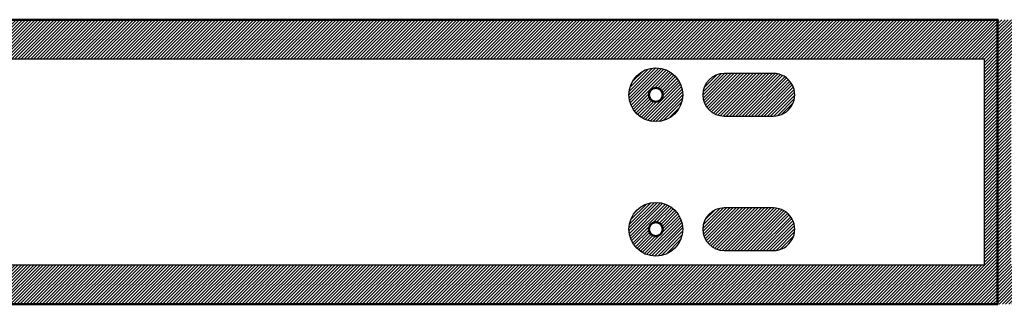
# Model space of a CAD drawing. Header units: millimetres. Extents: x 0 to 1830, y -127 to 0.
# Tile 3 of 6: x 479 to 918, y -127 to 0. Entities that reach past the tile are written whole.
import ezdxf

# ---------------------------------------------------------------- set-up
doc = ezdxf.new("R2010")
doc.units = ezdxf.units.MM
for name, color, linetype, true_color in [('SkLO BORDER OF DRILLING AREA', 7, 'Continuous', 0x007f00), ('SkLO CANOPY OUTLINE', 7, 'Continuous', 0x7d26cd), ('SkLO MOUNTING HOLES', 7, 'Continuous', 0x7d26cd), ('SkLO NO DRILLING AREA', 7, 'Continuous', 0xc80000)]:
    doc.layers.add(name, color=color, linetype=linetype, true_color=true_color)
pattern_1 = [(45, (10715.7304, 127), (-0.70710678, 0.70710678), [])]

msp = doc.modelspace()

# ---------------------------------------------------------------- hatches: boundary and pattern name
at = {"layer": 'SkLO NO DRILLING AREA'}
h = msp.add_hatch(dxfattribs=at)
h.set_pattern_fill('Hatch1', color=256, scale=8, angle=45, style=0, pattern_type=2)
h.set_pattern_definition([(45, (12133.8838, 254), (-0.70710678, 0.70710678), [])])
h.paths.add_polyline_path([(0, 0), (915, 0), (915, -127), (0, -127)], flags=0)
h.paths.add_polyline_path([(17.5, -17.5), (909, -17.5), (909, -109.5), (17.5, -109.5)], flags=0)
h = msp.add_hatch(dxfattribs=at)
h.set_pattern_fill('Hatch1', color=256, scale=8, angle=45, style=0, pattern_type=2)
h.set_pattern_definition([(45, (13048.8838, 254), (-0.70710678, 0.70710678), [])])
h.paths.add_polyline_path([(915, 0), (1830, 0), (1830, -127), (915, -127)], flags=0)
h.paths.add_polyline_path([(921, -17.5), (1812.5, -17.5), (1812.5, -109.5), (921, -109.5)], flags=0)
h = msp.add_hatch(dxfattribs=at)
h.set_pattern_fill('Hatch1', color=256, scale=8, angle=45, style=0, pattern_type=2)
h.set_pattern_definition(pattern_1)
h.paths.add_polyline_path([(774.5, -33.5), (774.5, -33.29), (774.49, -33.08), (774.48, -32.87), (774.47, -32.67), (774.45, -32.46), (774.43, -32.25), (774.41, -32.04), (774.38, -31.83), (774.35, -31.63), (774.32, -31.42), (774.28, -31.22), (774.24, -31.01), (774.19, -30.81), (774.15, -30.6), (774.09, -30.4), (774.04, -30.2), (773.98, -30), (773.92, -29.8), (773.85, -29.6), (773.78, -29.41), (773.71, -29.21), (773.63, -29.02), (773.55, -28.82), (773.47, -28.63), (773.38, -28.44), (773.29, -28.25), (773.2, -28.07), (773.1, -27.88), (773, -27.7), (772.9, -27.52), (772.8, -27.33), (772.69, -27.16), (772.57, -26.98), (772.46, -26.81), (772.34, -26.63), (772.22, -26.46), (772.1, -26.3), (771.97, -26.13), (771.84, -25.97), (771.71, -25.8), (771.57, -25.65), (771.43, -25.49), (771.29, -25.33), (771.15, -25.18), (771, -25.03), (770.86, -24.89), (770.7, -24.74), (770.55, -24.6), (770.39, -24.46), (770.24, -24.33), (770.07, -24.19), (769.91, -24.06), (769.75, -23.93), (769.58, -23.81), (769.41, -23.69), (769.24, -23.57), (769.06, -23.45), (768.89, -23.34), (768.71, -23.23), (768.53, -23.13), (768.35, -23.02), (768.17, -22.92), (767.98, -22.82), (767.79, -22.73), (767.61, -22.64), (767.42, -22.55), (767.22, -22.47), (767.03, -22.39), (766.84, -22.31), (766.64, -22.24), (766.45, -22.17), (766.25, -22.1), (766.05, -22.04), (765.85, -21.98), (765.65, -21.92), (765.45, -21.87), (765.24, -21.82), (765.04, -21.77), (764.83, -21.73), (764.63, -21.69), (764.42, -21.66), (764.22, -21.62), (764.01, -21.6), (763.8, -21.57), (763.59, -21.55), (763.39, -21.53), (763.18, -21.52), (762.97, -21.51), (762.76, -21.5), (762.55, -21.5), (762.34, -21.5), (762.13, -21.51), (761.93, -21.51), (761.72, -21.53), (761.51, -21.54), (761.3, -21.56), (761.09, -21.58), (760.89, -21.61), (760.68, -21.64), (760.47, -21.67), (760.27, -21.71), (760.06, -21.75), (759.86, -21.79), (759.66, -21.84), (759.45, -21.89), (759.25, -21.95), (759.05, -22.01), (758.85, -22.07), (758.65, -22.13), (758.46, -22.2), (758.26, -22.27), (758.07, -22.35), (757.87, -22.43), (757.68, -22.51), (757.49, -22.6), (757.3, -22.69), (757.11, -22.78), (756.93, -22.87), (756.74, -22.97), (756.56, -23.07), (756.38, -23.18), (756.2, -23.29), (756.02, -23.4), (755.85, -23.51), (755.68, -23.63), (755.51, -23.75), (755.34, -23.87), (755.17, -24), (755.01, -24.13), (754.84, -24.26), (754.68, -24.39), (754.53, -24.53), (754.37, -24.67), (754.22, -24.81), (754.07, -24.96), (753.92, -25.11), (753.78, -25.26), (753.64, -25.41), (753.5, -25.57), (753.36, -25.72), (753.23, -25.88), (753.09, -26.05), (752.97, -26.21), (752.84, -26.38), (752.72, -26.55), (752.6, -26.72), (752.48, -26.89), (752.37, -27.07), (752.26, -27.25), (752.15, -27.42), (752.05, -27.61), (751.95, -27.79), (751.85, -27.97), (751.75, -28.16), (751.66, -28.35), (751.57, -28.54), (751.49, -28.73), (751.41, -28.92), (751.33, -29.11), (751.26, -29.31), (751.18, -29.5), (751.12, -29.7), (751.05, -29.9), (750.99, -30.1), (750.93, -30.3), (750.88, -30.5), (750.83, -30.71), (750.78, -30.91), (750.74, -31.11), (750.7, -31.32), (750.66, -31.52), (750.63, -31.73), (750.6, -31.94), (750.58, -32.15), (750.55, -32.35), (750.54, -32.56), (750.52, -32.77), (750.51, -32.98), (750.5, -33.19), (750.5, -33.4), (750.5, -33.6), (750.5, -33.81), (750.51, -34.02), (750.52, -34.23), (750.54, -34.44), (750.55, -34.65), (750.58, -34.85), (750.6, -35.06), (750.63, -35.27), (750.66, -35.48), (750.7, -35.68), (750.74, -35.89), (750.78, -36.09), (750.83, -36.29), (750.88, -36.5), (750.93, -36.7), (750.99, -36.9), (751.05, -37.1), (751.12, -37.3), (751.18, -37.5), (751.26, -37.69), (751.33, -37.89), (751.41, -38.08), (751.49, -38.27), (751.57, -38.46), (751.66, -38.65), (751.75, -38.84), (751.85, -39.03), (751.95, -39.21), (752.05, -39.39), (752.15, -39.58), (752.26, -39.75), (752.37, -39.93), (752.48, -40.11), (752.6, -40.28), (752.72, -40.45), (752.84, -40.62), (752.97, -40.79), (753.09, -40.95), (753.23, -41.12), (753.36, -41.28), (753.5, -41.43), (753.64, -41.59), (753.78, -41.74), (753.92, -41.89), (754.07, -42.04), (754.22, -42.19), (754.37, -42.33), (754.53, -42.47), (754.68, -42.61), (754.84, -42.74), (755.01, -42.87), (755.17, -43), (755.34, -43.13), (755.51, -43.25), (755.68, -43.37), (755.85, -43.49), (756.02, -43.6), (756.2, -43.71), (756.38, -43.82), (756.56, -43.93), (756.74, -44.03), (756.93, -44.13), (757.11, -44.22), (757.3, -44.31), (757.49, -44.4), (757.68, -44.49), (757.87, -44.57), (758.07, -44.65), (758.26, -44.73), (758.46, -44.8), (758.65, -44.87), (758.85, -44.93), (759.05, -44.99), (759.25, -45.05), (759.45, -45.11), (759.66, -45.16), (759.86, -45.21), (760.06, -45.25), (760.27, -45.29), (760.47, -45.33), (760.68, -45.36), (760.89, -45.39), (761.09, -45.42), (761.3, -45.44), (761.51, -45.46), (761.72, -45.47), (761.93, -45.49), (762.13, -45.49), (762.34, -45.5), (762.55, -45.5), (762.76, -45.5), (762.97, -45.49), (763.18, -45.48), (763.39, -45.47), (763.59, -45.45), (763.8, -45.43), (764.01, -45.4), (764.22, -45.38), (764.42, -45.34), (764.63, -45.31), (764.83, -45.27), (765.04, -45.23), (765.24, -45.18), (765.45, -45.13), (765.65, -45.08), (765.85, -45.02), (766.05, -44.96), (766.25, -44.9), (766.45, -44.83), (766.64, -44.76), (766.84, -44.69), (767.03, -44.61), (767.22, -44.53), (767.42, -44.45), (767.61, -44.36), (767.79, -44.27), (767.98, -44.18), (768.17, -44.08), (768.35, -43.98), (768.53, -43.87), (768.71, -43.77), (768.89, -43.66), (769.06, -43.55), (769.24, -43.43), (769.41, -43.31), (769.58, -43.19), (769.75, -43.07), (769.91, -42.94), (770.07, -42.81), (770.24, -42.67), (770.39, -42.54), (770.55, -42.4), (770.7, -42.26), (770.86, -42.11), (771, -41.97), (771.15, -41.82), (771.29, -41.67), (771.43, -41.51), (771.57, -41.35), (771.71, -41.2), (771.84, -41.03), (771.97, -40.87), (772.1, -40.7), (772.22, -40.54), (772.34, -40.37), (772.46, -40.19), (772.57, -40.02), (772.69, -39.84), (772.8, -39.67), (772.9, -39.48), (773, -39.3), (773.1, -39.12), (773.2, -38.93), (773.29, -38.75), (773.38, -38.56), (773.47, -38.37), (773.55, -38.18), (773.63, -37.98), (773.71, -37.79), (773.78, -37.59), (773.85, -37.4), (773.92, -37.2), (773.98, -37), (774.04, -36.8), (774.09, -36.6), (774.15, -36.4), (774.19, -36.19), (774.24, -35.99), (774.28, -35.78), (774.32, -35.58), (774.35, -35.37), (774.38, -35.17), (774.41, -34.96), (774.43, -34.75), (774.45, -34.54), (774.47, -34.33), (774.48, -34.13), (774.49, -33.92), (774.5, -33.71)], flags=0)
h.paths.add_polyline_path([(765.6, -33.5), (765.6, -33.55), (765.6, -33.61), (765.6, -33.66), (765.59, -33.72), (765.59, -33.77), (765.58, -33.82), (765.58, -33.88), (765.57, -33.93), (765.56, -33.98), (765.55, -34.04), (765.54, -34.09), (765.53, -34.14), (765.52, -34.2), (765.51, -34.25), (765.49, -34.3), (765.48, -34.35), (765.47, -34.4), (765.45, -34.46), (765.43, -34.51), (765.41, -34.56), (765.4, -34.61), (765.38, -34.66), (765.35, -34.71), (765.33, -34.76), (765.31, -34.81), (765.29, -34.86), (765.26, -34.9), (765.24, -34.95), (765.21, -35), (765.19, -35.05), (765.16, -35.09), (765.13, -35.14), (765.1, -35.18), (765.07, -35.23), (765.04, -35.27), (765.01, -35.32), (764.98, -35.36), (764.95, -35.4), (764.91, -35.45), (764.88, -35.49), (764.84, -35.53), (764.81, -35.57), (764.77, -35.61), (764.73, -35.65), (764.7, -35.69), (764.66, -35.73), (764.62, -35.76), (764.58, -35.8), (764.54, -35.83), (764.5, -35.87), (764.46, -35.9), (764.41, -35.94), (764.37, -35.97), (764.33, -36), (764.28, -36.03), (764.24, -36.07), (764.2, -36.1), (764.15, -36.12), (764.1, -36.15), (764.06, -36.18), (764.01, -36.21), (763.96, -36.23), (763.92, -36.26), (763.87, -36.28), (763.82, -36.31), (763.77, -36.33), (763.72, -36.35), (763.67, -36.37), (763.62, -36.39), (763.57, -36.41), (763.52, -36.43), (763.47, -36.44), (763.42, -36.46), (763.37, -36.48), (763.31, -36.49), (763.26, -36.51), (763.21, -36.52), (763.16, -36.53), (763.1, -36.54), (763.05, -36.55), (763, -36.56), (762.94, -36.57), (762.89, -36.58), (762.84, -36.58), (762.78, -36.59), (762.73, -36.59), (762.68, -36.6), (762.62, -36.6), (762.57, -36.6), (762.51, -36.6), (762.46, -36.6), (762.41, -36.6), (762.35, -36.6), (762.3, -36.59), (762.24, -36.59), (762.19, -36.58), (762.14, -36.58), (762.08, -36.57), (762.03, -36.56), (761.98, -36.56), (761.92, -36.55), (761.87, -36.54), (761.82, -36.52), (761.77, -36.51), (761.71, -36.5), (761.66, -36.48), (761.61, -36.47), (761.56, -36.45), (761.51, -36.44), (761.46, -36.42), (761.4, -36.4), (761.35, -36.38), (761.3, -36.36), (761.25, -36.34), (761.21, -36.32), (761.16, -36.29), (761.11, -36.27), (761.06, -36.25), (761.01, -36.22), (760.97, -36.19), (760.92, -36.17), (760.87, -36.14), (760.83, -36.11), (760.78, -36.08), (760.74, -36.05), (760.69, -36.02), (760.65, -35.99), (760.61, -35.95), (760.56, -35.92), (760.52, -35.89), (760.48, -35.85), (760.44, -35.82), (760.4, -35.78), (760.36, -35.74), (760.32, -35.71), (760.28, -35.67), (760.25, -35.63), (760.21, -35.59), (760.17, -35.55), (760.14, -35.51), (760.1, -35.47), (760.07, -35.43), (760.04, -35.38), (760, -35.34), (759.97, -35.3), (759.94, -35.25), (759.91, -35.21), (759.88, -35.16), (759.85, -35.12), (759.83, -35.07), (759.8, -35.02), (759.77, -34.98), (759.75, -34.93), (759.72, -34.88), (759.7, -34.83), (759.68, -34.78), (759.66, -34.73), (759.63, -34.68), (759.61, -34.63), (759.6, -34.58), (759.58, -34.53), (759.56, -34.48), (759.54, -34.43), (759.53, -34.38), (759.51, -34.33), (759.5, -34.27), (759.49, -34.22), (759.47, -34.17), (759.46, -34.12), (759.45, -34.06), (759.44, -34.01), (759.43, -33.96), (759.43, -33.9), (759.42, -33.85), (759.41, -33.8), (759.41, -33.74), (759.41, -33.69), (759.4, -33.63), (759.4, -33.58), (759.4, -33.53), (759.4, -33.47), (759.4, -33.42), (759.4, -33.37), (759.41, -33.31), (759.41, -33.26), (759.41, -33.2), (759.42, -33.15), (759.43, -33.1), (759.43, -33.04), (759.44, -32.99), (759.45, -32.94), (759.46, -32.88), (759.47, -32.83), (759.49, -32.78), (759.5, -32.73), (759.51, -32.67), (759.53, -32.62), (759.54, -32.57), (759.56, -32.52), (759.58, -32.47), (759.6, -32.42), (759.61, -32.37), (759.63, -32.32), (759.66, -32.27), (759.68, -32.22), (759.7, -32.17), (759.72, -32.12), (759.75, -32.07), (759.77, -32.02), (759.8, -31.98), (759.83, -31.93), (759.85, -31.88), (759.88, -31.84), (759.91, -31.79), (759.94, -31.75), (759.97, -31.7), (760, -31.66), (760.04, -31.62), (760.07, -31.57), (760.1, -31.53), (760.14, -31.49), (760.17, -31.45), (760.21, -31.41), (760.25, -31.37), (760.28, -31.33), (760.32, -31.29), (760.36, -31.26), (760.4, -31.22), (760.44, -31.18), (760.48, -31.15), (760.52, -31.11), (760.56, -31.08), (760.61, -31.05), (760.65, -31.01), (760.69, -30.98), (760.74, -30.95), (760.78, -30.92), (760.83, -30.89), (760.87, -30.86), (760.92, -30.83), (760.97, -30.81), (761.01, -30.78), (761.06, -30.75), (761.11, -30.73), (761.16, -30.71), (761.21, -30.68), (761.25, -30.66), (761.3, -30.64), (761.35, -30.62), (761.4, -30.6), (761.46, -30.58), (761.51, -30.56), (761.56, -30.55), (761.61, -30.53), (761.66, -30.52), (761.71, -30.5), (761.77, -30.49), (761.82, -30.48), (761.87, -30.46), (761.92, -30.45), (761.98, -30.44), (762.03, -30.44), (762.08, -30.43), (762.14, -30.42), (762.19, -30.42), (762.24, -30.41), (762.3, -30.41), (762.35, -30.4), (762.41, -30.4), (762.46, -30.4), (762.51, -30.4), (762.57, -30.4), (762.62, -30.4), (762.68, -30.4), (762.73, -30.41), (762.78, -30.41), (762.84, -30.42), (762.89, -30.42), (762.94, -30.43), (763, -30.44), (763.05, -30.45), (763.1, -30.46), (763.16, -30.47), (763.21, -30.48), (763.26, -30.49), (763.31, -30.51), (763.37, -30.52), (763.42, -30.54), (763.47, -30.56), (763.52, -30.57), (763.57, -30.59), (763.62, -30.61), (763.67, -30.63), (763.72, -30.65), (763.77, -30.67), (763.82, -30.69), (763.87, -30.72), (763.92, -30.74), (763.96, -30.77), (764.01, -30.79), (764.06, -30.82), (764.1, -30.85), (764.15, -30.88), (764.2, -30.9), (764.24, -30.93), (764.28, -30.97), (764.33, -31), (764.37, -31.03), (764.41, -31.06), (764.46, -31.1), (764.5, -31.13), (764.54, -31.17), (764.58, -31.2), (764.62, -31.24), (764.66, -31.27), (764.7, -31.31), (764.73, -31.35), (764.77, -31.39), (764.81, -31.43), (764.84, -31.47), (764.88, -31.51), (764.91, -31.55), (764.95, -31.6), (764.98, -31.64), (765.01, -31.68), (765.04, -31.73), (765.07, -31.77), (765.1, -31.82), (765.13, -31.86), (765.16, -31.91), (765.19, -31.95), (765.21, -32), (765.24, -32.05), (765.26, -32.1), (765.29, -32.14), (765.31, -32.19), (765.33, -32.24), (765.35, -32.29), (765.38, -32.34), (765.4, -32.39), (765.41, -32.44), (765.43, -32.49), (765.45, -32.54), (765.47, -32.6), (765.48, -32.65), (765.49, -32.7), (765.51, -32.75), (765.52, -32.8), (765.53, -32.86), (765.54, -32.91), (765.55, -32.96), (765.56, -33.02), (765.57, -33.07), (765.58, -33.12), (765.58, -33.18), (765.59, -33.23), (765.59, -33.28), (765.6, -33.34), (765.6, -33.39), (765.6, -33.45)], flags=0)
h = msp.add_hatch(dxfattribs=at)
h.set_pattern_fill('Hatch1', color=256, scale=8, angle=45, style=0, pattern_type=2)
h.set_pattern_definition([(45, (12133.8838, 259), (-0.70710678, 0.70710678), [])])
h.paths.add_polyline_path([(815, -24), (793, -24), (792.89, -24), (792.77, -24), (792.66, -24.01), (792.54, -24.01), (792.43, -24.02), (792.31, -24.02), (792.2, -24.03), (792.08, -24.04), (791.97, -24.06), (791.85, -24.07), (791.74, -24.08), (791.62, -24.1), (791.51, -24.12), (791.39, -24.14), (791.28, -24.16), (791.16, -24.18), (791.05, -24.2), (790.94, -24.23), (790.82, -24.25), (790.71, -24.28), (790.59, -24.31), (790.48, -24.34), (790.37, -24.37), (790.25, -24.41), (790.14, -24.44), (790.03, -24.48), (789.92, -24.51), (789.81, -24.55), (789.69, -24.59), (789.58, -24.64), (789.47, -24.68), (789.36, -24.72), (789.26, -24.77), (789.15, -24.82), (789.04, -24.86), (788.93, -24.91), (788.83, -24.97), (788.72, -25.02), (788.62, -25.07), (788.51, -25.13), (788.41, -25.18), (788.31, -25.24), (788.2, -25.3), (788.1, -25.36), (788, -25.42), (787.9, -25.48), (787.8, -25.55), (787.71, -25.61), (787.61, -25.68), (787.51, -25.74), (787.42, -25.81), (787.33, -25.88), (787.23, -25.95), (787.14, -26.02), (787.05, -26.09), (786.96, -26.17), (786.87, -26.24), (786.78, -26.32), (786.7, -26.39), (786.61, -26.47), (786.53, -26.55), (786.45, -26.62), (786.36, -26.7), (786.28, -26.78), (786.2, -26.86), (786.12, -26.95), (786.05, -27.03), (785.97, -27.11), (785.89, -27.2), (785.82, -27.28), (785.74, -27.37), (785.67, -27.46), (785.59, -27.55), (785.52, -27.64), (785.45, -27.73), (785.38, -27.83), (785.31, -27.92), (785.24, -28.01), (785.18, -28.11), (785.11, -28.21), (785.05, -28.3), (784.98, -28.4), (784.92, -28.5), (784.86, -28.6), (784.8, -28.7), (784.74, -28.81), (784.68, -28.91), (784.63, -29.01), (784.57, -29.12), (784.52, -29.22), (784.47, -29.33), (784.41, -29.43), (784.36, -29.54), (784.32, -29.65), (784.27, -29.76), (784.22, -29.86), (784.18, -29.97), (784.14, -30.08), (784.09, -30.19), (784.05, -30.31), (784.01, -30.42), (783.98, -30.53), (783.94, -30.64), (783.91, -30.75), (783.87, -30.87), (783.84, -30.98), (783.81, -31.09), (783.78, -31.21), (783.75, -31.32), (783.73, -31.44), (783.7, -31.55), (783.68, -31.66), (783.66, -31.78), (783.64, -31.89), (783.62, -32.01), (783.6, -32.12), (783.58, -32.24), (783.57, -32.35), (783.56, -32.47), (783.54, -32.58), (783.53, -32.7), (783.52, -32.81), (783.52, -32.93), (783.51, -33.04), (783.51, -33.16), (783.5, -33.27), (783.5, -33.39), (783.5, -33.5), (783.5, -33.61), (783.5, -33.73), (783.51, -33.84), (783.51, -33.96), (783.52, -34.07), (783.52, -34.19), (783.53, -34.3), (783.54, -34.42), (783.56, -34.53), (783.57, -34.65), (783.58, -34.76), (783.6, -34.88), (783.62, -34.99), (783.64, -35.11), (783.66, -35.22), (783.68, -35.34), (783.7, -35.45), (783.73, -35.56), (783.75, -35.68), (783.78, -35.79), (783.81, -35.91), (783.84, -36.02), (783.87, -36.13), (783.91, -36.25), (783.94, -36.36), (783.98, -36.47), (784.01, -36.58), (784.05, -36.69), (784.09, -36.81), (784.14, -36.92), (784.18, -37.03), (784.22, -37.14), (784.27, -37.24), (784.32, -37.35), (784.36, -37.46), (784.41, -37.57), (784.47, -37.67), (784.52, -37.78), (784.57, -37.88), (784.63, -37.99), (784.68, -38.09), (784.74, -38.19), (784.8, -38.3), (784.86, -38.4), (784.92, -38.5), (784.98, -38.6), (785.05, -38.7), (785.11, -38.79), (785.18, -38.89), (785.24, -38.99), (785.31, -39.08), (785.38, -39.17), (785.45, -39.27), (785.52, -39.36), (785.59, -39.45), (785.67, -39.54), (785.74, -39.63), (785.82, -39.72), (785.89, -39.8), (785.97, -39.89), (786.05, -39.97), (786.12, -40.05), (786.2, -40.14), (786.28, -40.22), (786.36, -40.3), (786.45, -40.38), (786.53, -40.45), (786.61, -40.53), (786.7, -40.61), (786.78, -40.68), (786.87, -40.76), (786.96, -40.83), (787.05, -40.91), (787.14, -40.98), (787.23, -41.05), (787.33, -41.12), (787.42, -41.19), (787.51, -41.26), (787.61, -41.32), (787.71, -41.39), (787.8, -41.45), (787.9, -41.52), (788, -41.58), (788.1, -41.64), (788.2, -41.7), (788.31, -41.76), (788.41, -41.82), (788.51, -41.87), (788.62, -41.93), (788.72, -41.98), (788.83, -42.03), (788.93, -42.09), (789.04, -42.14), (789.15, -42.18), (789.26, -42.23), (789.36, -42.28), (789.47, -42.32), (789.58, -42.36), (789.69, -42.41), (789.81, -42.45), (789.92, -42.49), (790.03, -42.52), (790.14, -42.56), (790.25, -42.59), (790.37, -42.63), (790.48, -42.66), (790.59, -42.69), (790.71, -42.72), (790.82, -42.75), (790.94, -42.77), (791.05, -42.8), (791.16, -42.82), (791.28, -42.84), (791.39, -42.86), (791.51, -42.88), (791.62, -42.9), (791.74, -42.92), (791.85, -42.93), (791.97, -42.94), (792.08, -42.96), (792.2, -42.97), (792.31, -42.98), (792.43, -42.98), (792.54, -42.99), (792.66, -42.99), (792.77, -43), (792.89, -43), (793, -43), (815, -43), (815.11, -43), (815.23, -43), (815.34, -42.99), (815.46, -42.99), (815.57, -42.98), (815.69, -42.98), (815.8, -42.97), (815.92, -42.96), (816.03, -42.94), (816.15, -42.93), (816.26, -42.92), (816.38, -42.9), (816.49, -42.88), (816.61, -42.86), (816.72, -42.84), (816.84, -42.82), (816.95, -42.8), (817.06, -42.77), (817.18, -42.75), (817.29, -42.72), (817.41, -42.69), (817.52, -42.66), (817.63, -42.63), (817.75, -42.59), (817.86, -42.56), (817.97, -42.52), (818.08, -42.49), (818.19, -42.45), (818.31, -42.41), (818.42, -42.36), (818.53, -42.32), (818.64, -42.28), (818.74, -42.23), (818.85, -42.18), (818.96, -42.14), (819.07, -42.09), (819.17, -42.03), (819.28, -41.98), (819.38, -41.93), (819.49, -41.87), (819.59, -41.82), (819.69, -41.76), (819.8, -41.7), (819.9, -41.64), (820, -41.58), (820.1, -41.52), (820.2, -41.45), (820.29, -41.39), (820.39, -41.32), (820.49, -41.26), (820.58, -41.19), (820.67, -41.12), (820.77, -41.05), (820.86, -40.98), (820.95, -40.91), (821.04, -40.83), (821.13, -40.76), (821.22, -40.68), (821.3, -40.61), (821.39, -40.53), (821.47, -40.45), (821.55, -40.38), (821.64, -40.3), (821.72, -40.22), (821.8, -40.14), (821.88, -40.05), (821.95, -39.97), (822.03, -39.89), (822.11, -39.8), (822.18, -39.72), (822.26, -39.63), (822.33, -39.54), (822.41, -39.45), (822.48, -39.36), (822.55, -39.27), (822.62, -39.17), (822.69, -39.08), (822.76, -38.99), (822.82, -38.89), (822.89, -38.79), (822.95, -38.7), (823.02, -38.6), (823.08, -38.5), (823.14, -38.4), (823.2, -38.3), (823.26, -38.19), (823.32, -38.09), (823.37, -37.99), (823.43, -37.88), (823.48, -37.78), (823.53, -37.67), (823.59, -37.57), (823.64, -37.46), (823.68, -37.35), (823.73, -37.24), (823.78, -37.14), (823.82, -37.03), (823.86, -36.92), (823.91, -36.81), (823.95, -36.69), (823.99, -36.58), (824.02, -36.47), (824.06, -36.36), (824.09, -36.25), (824.13, -36.13), (824.16, -36.02), (824.19, -35.91), (824.22, -35.79), (824.25, -35.68), (824.27, -35.56), (824.3, -35.45), (824.32, -35.34), (824.34, -35.22), (824.36, -35.11), (824.38, -34.99), (824.4, -34.88), (824.42, -34.76), (824.43, -34.65), (824.44, -34.53), (824.46, -34.42), (824.47, -34.3), (824.48, -34.19), (824.48, -34.07), (824.49, -33.96), (824.49, -33.84), (824.5, -33.73), (824.5, -33.61), (824.5, -33.5), (824.5, -33.39), (824.5, -33.27), (824.49, -33.16), (824.49, -33.04), (824.48, -32.93), (824.48, -32.81), (824.47, -32.7), (824.46, -32.58), (824.44, -32.47), (824.43, -32.35), (824.42, -32.24), (824.4, -32.12), (824.38, -32.01), (824.36, -31.89), (824.34, -31.78), (824.32, -31.66), (824.3, -31.55), (824.27, -31.44), (824.25, -31.32), (824.22, -31.21), (824.19, -31.09), (824.16, -30.98), (824.13, -30.87), (824.09, -30.75), (824.06, -30.64), (824.02, -30.53), (823.99, -30.42), (823.95, -30.31), (823.91, -30.19), (823.86, -30.08), (823.82, -29.97), (823.78, -29.86), (823.73, -29.76), (823.68, -29.65), (823.64, -29.54), (823.59, -29.43), (823.53, -29.33), (823.48, -29.22), (823.43, -29.12), (823.37, -29.01), (823.32, -28.91), (823.26, -28.81), (823.2, -28.7), (823.14, -28.6), (823.08, -28.5), (823.02, -28.4), (822.95, -28.3), (822.89, -28.21), (822.82, -28.11), (822.76, -28.01), (822.69, -27.92), (822.62, -27.83), (822.55, -27.73), (822.48, -27.64), (822.41, -27.55), (822.33, -27.46), (822.26, -27.37), (822.18, -27.28), (822.11, -27.2), (822.03, -27.11), (821.95, -27.03), (821.88, -26.95), (821.8, -26.86), (821.72, -26.78), (821.64, -26.7), (821.55, -26.62), (821.47, -26.55), (821.39, -26.47), (821.3, -26.39), (821.22, -26.32), (821.13, -26.24), (821.04, -26.17), (820.95, -26.09), (820.86, -26.02), (820.77, -25.95), (820.67, -25.88), (820.58, -25.81), (820.49, -25.74), (820.39, -25.68), (820.29, -25.61), (820.2, -25.55), (820.1, -25.48), (820, -25.42), (819.9, -25.36), (819.8, -25.3), (819.69, -25.24), (819.59, -25.18), (819.49, -25.13), (819.38, -25.07), (819.28, -25.02), (819.17, -24.97), (819.07, -24.91), (818.96, -24.86), (818.85, -24.82), (818.74, -24.77), (818.64, -24.72), (818.53, -24.68), (818.42, -24.64), (818.31, -24.59), (818.19, -24.55), (818.08, -24.51), (817.97, -24.48), (817.86, -24.44), (817.75, -24.41), (817.63, -24.37), (817.52, -24.34), (817.41, -24.31), (817.29, -24.28), (817.18, -24.25), (817.06, -24.23), (816.95, -24.2), (816.84, -24.18), (816.72, -24.16), (816.61, -24.14), (816.49, -24.12), (816.38, -24.1), (816.26, -24.08), (816.15, -24.07), (816.03, -24.06), (815.92, -24.04), (815.8, -24.03), (815.69, -24.02), (815.57, -24.02), (815.46, -24.01), (815.34, -24.01), (815.23, -24), (815.11, -24)], flags=0)
h = msp.add_hatch(dxfattribs=at)
h.set_pattern_fill('Hatch1', color=256, scale=8, angle=45, style=0, pattern_type=2)
h.set_pattern_definition(pattern_1)
h.paths.add_polyline_path([(774.5, -93.5), (774.5, -93.29), (774.49, -93.08), (774.48, -92.87), (774.47, -92.67), (774.45, -92.46), (774.43, -92.25), (774.41, -92.04), (774.38, -91.83), (774.35, -91.63), (774.32, -91.42), (774.28, -91.22), (774.24, -91.01), (774.19, -90.81), (774.15, -90.6), (774.09, -90.4), (774.04, -90.2), (773.98, -90), (773.92, -89.8), (773.85, -89.6), (773.78, -89.41), (773.71, -89.21), (773.63, -89.02), (773.55, -88.82), (773.47, -88.63), (773.38, -88.44), (773.29, -88.25), (773.2, -88.07), (773.1, -87.88), (773, -87.7), (772.9, -87.52), (772.8, -87.33), (772.69, -87.16), (772.57, -86.98), (772.46, -86.81), (772.34, -86.63), (772.22, -86.46), (772.1, -86.3), (771.97, -86.13), (771.84, -85.97), (771.71, -85.8), (771.57, -85.65), (771.43, -85.49), (771.29, -85.33), (771.15, -85.18), (771, -85.03), (770.86, -84.89), (770.7, -84.74), (770.55, -84.6), (770.39, -84.46), (770.24, -84.33), (770.07, -84.19), (769.91, -84.06), (769.75, -83.93), (769.58, -83.81), (769.41, -83.69), (769.24, -83.57), (769.06, -83.45), (768.89, -83.34), (768.71, -83.23), (768.53, -83.13), (768.35, -83.02), (768.17, -82.92), (767.98, -82.82), (767.79, -82.73), (767.61, -82.64), (767.42, -82.55), (767.22, -82.47), (767.03, -82.39), (766.84, -82.31), (766.64, -82.24), (766.45, -82.17), (766.25, -82.1), (766.05, -82.04), (765.85, -81.98), (765.65, -81.92), (765.45, -81.87), (765.24, -81.82), (765.04, -81.77), (764.83, -81.73), (764.63, -81.69), (764.42, -81.66), (764.22, -81.62), (764.01, -81.6), (763.8, -81.57), (763.59, -81.55), (763.39, -81.53), (763.18, -81.52), (762.97, -81.51), (762.76, -81.5), (762.55, -81.5), (762.34, -81.5), (762.13, -81.51), (761.93, -81.51), (761.72, -81.53), (761.51, -81.54), (761.3, -81.56), (761.09, -81.58), (760.89, -81.61), (760.68, -81.64), (760.47, -81.67), (760.27, -81.71), (760.06, -81.75), (759.86, -81.79), (759.66, -81.84), (759.45, -81.89), (759.25, -81.95), (759.05, -82.01), (758.85, -82.07), (758.65, -82.13), (758.46, -82.2), (758.26, -82.27), (758.07, -82.35), (757.87, -82.43), (757.68, -82.51), (757.49, -82.6), (757.3, -82.69), (757.11, -82.78), (756.93, -82.87), (756.74, -82.97), (756.56, -83.07), (756.38, -83.18), (756.2, -83.29), (756.02, -83.4), (755.85, -83.51), (755.68, -83.63), (755.51, -83.75), (755.34, -83.87), (755.17, -84), (755.01, -84.13), (754.84, -84.26), (754.68, -84.39), (754.53, -84.53), (754.37, -84.67), (754.22, -84.81), (754.07, -84.96), (753.92, -85.11), (753.78, -85.26), (753.64, -85.41), (753.5, -85.57), (753.36, -85.72), (753.23, -85.88), (753.09, -86.05), (752.97, -86.21), (752.84, -86.38), (752.72, -86.55), (752.6, -86.72), (752.48, -86.89), (752.37, -87.07), (752.26, -87.25), (752.15, -87.42), (752.05, -87.61), (751.95, -87.79), (751.85, -87.97), (751.75, -88.16), (751.66, -88.35), (751.57, -88.54), (751.49, -88.73), (751.41, -88.92), (751.33, -89.11), (751.26, -89.31), (751.18, -89.5), (751.12, -89.7), (751.05, -89.9), (750.99, -90.1), (750.93, -90.3), (750.88, -90.5), (750.83, -90.71), (750.78, -90.91), (750.74, -91.11), (750.7, -91.32), (750.66, -91.52), (750.63, -91.73), (750.6, -91.94), (750.58, -92.15), (750.55, -92.35), (750.54, -92.56), (750.52, -92.77), (750.51, -92.98), (750.5, -93.19), (750.5, -93.4), (750.5, -93.6), (750.5, -93.81), (750.51, -94.02), (750.52, -94.23), (750.54, -94.44), (750.55, -94.65), (750.58, -94.85), (750.6, -95.06), (750.63, -95.27), (750.66, -95.48), (750.7, -95.68), (750.74, -95.89), (750.78, -96.09), (750.83, -96.29), (750.88, -96.5), (750.93, -96.7), (750.99, -96.9), (751.05, -97.1), (751.12, -97.3), (751.18, -97.5), (751.26, -97.69), (751.33, -97.89), (751.41, -98.08), (751.49, -98.27), (751.57, -98.46), (751.66, -98.65), (751.75, -98.84), (751.85, -99.03), (751.95, -99.21), (752.05, -99.39), (752.15, -99.58), (752.26, -99.75), (752.37, -99.93), (752.48, -100.11), (752.6, -100.28), (752.72, -100.45), (752.84, -100.62), (752.97, -100.79), (753.09, -100.95), (753.23, -101.12), (753.36, -101.28), (753.5, -101.43), (753.64, -101.59), (753.78, -101.74), (753.92, -101.89), (754.07, -102.04), (754.22, -102.19), (754.37, -102.33), (754.53, -102.47), (754.68, -102.61), (754.84, -102.74), (755.01, -102.87), (755.17, -103), (755.34, -103.13), (755.51, -103.25), (755.68, -103.37), (755.85, -103.49), (756.02, -103.6), (756.2, -103.71), (756.38, -103.82), (756.56, -103.93), (756.74, -104.03), (756.93, -104.13), (757.11, -104.22), (757.3, -104.31), (757.49, -104.4), (757.68, -104.49), (757.87, -104.57), (758.07, -104.65), (758.26, -104.73), (758.46, -104.8), (758.65, -104.87), (758.85, -104.93), (759.05, -104.99), (759.25, -105.05), (759.45, -105.11), (759.66, -105.16), (759.86, -105.21), (760.06, -105.25), (760.27, -105.29), (760.47, -105.33), (760.68, -105.36), (760.89, -105.39), (761.09, -105.42), (761.3, -105.44), (761.51, -105.46), (761.72, -105.47), (761.93, -105.49), (762.13, -105.49), (762.34, -105.5), (762.55, -105.5), (762.76, -105.5), (762.97, -105.49), (763.18, -105.48), (763.39, -105.47), (763.59, -105.45), (763.8, -105.43), (764.01, -105.4), (764.22, -105.38), (764.42, -105.34), (764.63, -105.31), (764.83, -105.27), (765.04, -105.23), (765.24, -105.18), (765.45, -105.13), (765.65, -105.08), (765.85, -105.02), (766.05, -104.96), (766.25, -104.9), (766.45, -104.83), (766.64, -104.76), (766.84, -104.69), (767.03, -104.61), (767.22, -104.53), (767.42, -104.45), (767.61, -104.36), (767.79, -104.27), (767.98, -104.18), (768.17, -104.08), (768.35, -103.98), (768.53, -103.87), (768.71, -103.77), (768.89, -103.66), (769.06, -103.55), (769.24, -103.43), (769.41, -103.31), (769.58, -103.19), (769.75, -103.07), (769.91, -102.94), (770.07, -102.81), (770.24, -102.67), (770.39, -102.54), (770.55, -102.4), (770.7, -102.26), (770.86, -102.11), (771, -101.97), (771.15, -101.82), (771.29, -101.67), (771.43, -101.51), (771.57, -101.35), (771.71, -101.2), (771.84, -101.03), (771.97, -100.87), (772.1, -100.7), (772.22, -100.54), (772.34, -100.37), (772.46, -100.19), (772.57, -100.02), (772.69, -99.84), (772.8, -99.67), (772.9, -99.48), (773, -99.3), (773.1, -99.12), (773.2, -98.93), (773.29, -98.75), (773.38, -98.56), (773.47, -98.37), (773.55, -98.18), (773.63, -97.98), (773.71, -97.79), (773.78, -97.59), (773.85, -97.4), (773.92, -97.2), (773.98, -97), (774.04, -96.8), (774.09, -96.6), (774.15, -96.4), (774.19, -96.19), (774.24, -95.99), (774.28, -95.78), (774.32, -95.58), (774.35, -95.37), (774.38, -95.17), (774.41, -94.96), (774.43, -94.75), (774.45, -94.54), (774.47, -94.33), (774.48, -94.13), (774.49, -93.92), (774.5, -93.71)], flags=0)
h.paths.add_polyline_path([(765.6, -93.5), (765.6, -93.55), (765.6, -93.61), (765.6, -93.66), (765.59, -93.72), (765.59, -93.77), (765.58, -93.82), (765.58, -93.88), (765.57, -93.93), (765.56, -93.98), (765.55, -94.04), (765.54, -94.09), (765.53, -94.14), (765.52, -94.2), (765.51, -94.25), (765.49, -94.3), (765.48, -94.35), (765.47, -94.4), (765.45, -94.46), (765.43, -94.51), (765.41, -94.56), (765.4, -94.61), (765.38, -94.66), (765.35, -94.71), (765.33, -94.76), (765.31, -94.81), (765.29, -94.86), (765.26, -94.9), (765.24, -94.95), (765.21, -95), (765.19, -95.05), (765.16, -95.09), (765.13, -95.14), (765.1, -95.18), (765.07, -95.23), (765.04, -95.27), (765.01, -95.32), (764.98, -95.36), (764.95, -95.4), (764.91, -95.45), (764.88, -95.49), (764.84, -95.53), (764.81, -95.57), (764.77, -95.61), (764.73, -95.65), (764.7, -95.69), (764.66, -95.73), (764.62, -95.76), (764.58, -95.8), (764.54, -95.83), (764.5, -95.87), (764.46, -95.9), (764.41, -95.94), (764.37, -95.97), (764.33, -96), (764.28, -96.03), (764.24, -96.07), (764.2, -96.1), (764.15, -96.12), (764.1, -96.15), (764.06, -96.18), (764.01, -96.21), (763.96, -96.23), (763.92, -96.26), (763.87, -96.28), (763.82, -96.31), (763.77, -96.33), (763.72, -96.35), (763.67, -96.37), (763.62, -96.39), (763.57, -96.41), (763.52, -96.43), (763.47, -96.44), (763.42, -96.46), (763.37, -96.48), (763.31, -96.49), (763.26, -96.51), (763.21, -96.52), (763.16, -96.53), (763.1, -96.54), (763.05, -96.55), (763, -96.56), (762.94, -96.57), (762.89, -96.58), (762.84, -96.58), (762.78, -96.59), (762.73, -96.59), (762.68, -96.6), (762.62, -96.6), (762.57, -96.6), (762.51, -96.6), (762.46, -96.6), (762.41, -96.6), (762.35, -96.6), (762.3, -96.59), (762.24, -96.59), (762.19, -96.58), (762.14, -96.58), (762.08, -96.57), (762.03, -96.56), (761.98, -96.56), (761.92, -96.55), (761.87, -96.54), (761.82, -96.52), (761.77, -96.51), (761.71, -96.5), (761.66, -96.48), (761.61, -96.47), (761.56, -96.45), (761.51, -96.44), (761.46, -96.42), (761.4, -96.4), (761.35, -96.38), (761.3, -96.36), (761.25, -96.34), (761.21, -96.32), (761.16, -96.29), (761.11, -96.27), (761.06, -96.25), (761.01, -96.22), (760.97, -96.19), (760.92, -96.17), (760.87, -96.14), (760.83, -96.11), (760.78, -96.08), (760.74, -96.05), (760.69, -96.02), (760.65, -95.99), (760.61, -95.95), (760.56, -95.92), (760.52, -95.89), (760.48, -95.85), (760.44, -95.82), (760.4, -95.78), (760.36, -95.74), (760.32, -95.71), (760.28, -95.67), (760.25, -95.63), (760.21, -95.59), (760.17, -95.55), (760.14, -95.51), (760.1, -95.47), (760.07, -95.43), (760.04, -95.38), (760, -95.34), (759.97, -95.3), (759.94, -95.25), (759.91, -95.21), (759.88, -95.16), (759.85, -95.12), (759.83, -95.07), (759.8, -95.02), (759.77, -94.98), (759.75, -94.93), (759.72, -94.88), (759.7, -94.83), (759.68, -94.78), (759.66, -94.73), (759.63, -94.68), (759.61, -94.63), (759.6, -94.58), (759.58, -94.53), (759.56, -94.48), (759.54, -94.43), (759.53, -94.38), (759.51, -94.33), (759.5, -94.27), (759.49, -94.22), (759.47, -94.17), (759.46, -94.12), (759.45, -94.06), (759.44, -94.01), (759.43, -93.96), (759.43, -93.9), (759.42, -93.85), (759.41, -93.8), (759.41, -93.74), (759.41, -93.69), (759.4, -93.63), (759.4, -93.58), (759.4, -93.53), (759.4, -93.47), (759.4, -93.42), (759.4, -93.37), (759.41, -93.31), (759.41, -93.26), (759.41, -93.2), (759.42, -93.15), (759.43, -93.1), (759.43, -93.04), (759.44, -92.99), (759.45, -92.94), (759.46, -92.88), (759.47, -92.83), (759.49, -92.78), (759.5, -92.73), (759.51, -92.67), (759.53, -92.62), (759.54, -92.57), (759.56, -92.52), (759.58, -92.47), (759.6, -92.42), (759.61, -92.37), (759.63, -92.32), (759.66, -92.27), (759.68, -92.22), (759.7, -92.17), (759.72, -92.12), (759.75, -92.07), (759.77, -92.02), (759.8, -91.98), (759.83, -91.93), (759.85, -91.88), (759.88, -91.84), (759.91, -91.79), (759.94, -91.75), (759.97, -91.7), (760, -91.66), (760.04, -91.62), (760.07, -91.57), (760.1, -91.53), (760.14, -91.49), (760.17, -91.45), (760.21, -91.41), (760.25, -91.37), (760.28, -91.33), (760.32, -91.29), (760.36, -91.26), (760.4, -91.22), (760.44, -91.18), (760.48, -91.15), (760.52, -91.11), (760.56, -91.08), (760.61, -91.05), (760.65, -91.01), (760.69, -90.98), (760.74, -90.95), (760.78, -90.92), (760.83, -90.89), (760.87, -90.86), (760.92, -90.83), (760.97, -90.81), (761.01, -90.78), (761.06, -90.75), (761.11, -90.73), (761.16, -90.71), (761.21, -90.68), (761.25, -90.66), (761.3, -90.64), (761.35, -90.62), (761.4, -90.6), (761.46, -90.58), (761.51, -90.56), (761.56, -90.55), (761.61, -90.53), (761.66, -90.52), (761.71, -90.5), (761.77, -90.49), (761.82, -90.48), (761.87, -90.46), (761.92, -90.45), (761.98, -90.44), (762.03, -90.44), (762.08, -90.43), (762.14, -90.42), (762.19, -90.42), (762.24, -90.41), (762.3, -90.41), (762.35, -90.4), (762.41, -90.4), (762.46, -90.4), (762.51, -90.4), (762.57, -90.4), (762.62, -90.4), (762.68, -90.4), (762.73, -90.41), (762.78, -90.41), (762.84, -90.42), (762.89, -90.42), (762.94, -90.43), (763, -90.44), (763.05, -90.45), (763.1, -90.46), (763.16, -90.47), (763.21, -90.48), (763.26, -90.49), (763.31, -90.51), (763.37, -90.52), (763.42, -90.54), (763.47, -90.56), (763.52, -90.57), (763.57, -90.59), (763.62, -90.61), (763.67, -90.63), (763.72, -90.65), (763.77, -90.67), (763.82, -90.69), (763.87, -90.72), (763.92, -90.74), (763.96, -90.77), (764.01, -90.79), (764.06, -90.82), (764.1, -90.85), (764.15, -90.88), (764.2, -90.9), (764.24, -90.93), (764.28, -90.97), (764.33, -91), (764.37, -91.03), (764.41, -91.06), (764.46, -91.1), (764.5, -91.13), (764.54, -91.17), (764.58, -91.2), (764.62, -91.24), (764.66, -91.27), (764.7, -91.31), (764.73, -91.35), (764.77, -91.39), (764.81, -91.43), (764.84, -91.47), (764.88, -91.51), (764.91, -91.55), (764.95, -91.6), (764.98, -91.64), (765.01, -91.68), (765.04, -91.73), (765.07, -91.77), (765.1, -91.82), (765.13, -91.86), (765.16, -91.91), (765.19, -91.95), (765.21, -92), (765.24, -92.05), (765.26, -92.1), (765.29, -92.14), (765.31, -92.19), (765.33, -92.24), (765.35, -92.29), (765.38, -92.34), (765.4, -92.39), (765.41, -92.44), (765.43, -92.49), (765.45, -92.54), (765.47, -92.6), (765.48, -92.65), (765.49, -92.7), (765.51, -92.75), (765.52, -92.8), (765.53, -92.86), (765.54, -92.91), (765.55, -92.96), (765.56, -93.02), (765.57, -93.07), (765.58, -93.12), (765.58, -93.18), (765.59, -93.23), (765.59, -93.28), (765.6, -93.34), (765.6, -93.39), (765.6, -93.45)], flags=0)
h = msp.add_hatch(dxfattribs=at)
h.set_pattern_fill('Hatch1', color=256, scale=8, angle=45, style=0, pattern_type=2)
h.set_pattern_definition([(45, (12133.8838, 249), (-0.70710678, 0.70710678), [])])
h.paths.add_polyline_path([(815, -84), (793, -84), (792.89, -84), (792.77, -84), (792.66, -84.01), (792.54, -84.01), (792.43, -84.02), (792.31, -84.02), (792.2, -84.03), (792.08, -84.04), (791.97, -84.06), (791.85, -84.07), (791.74, -84.08), (791.62, -84.1), (791.51, -84.12), (791.39, -84.14), (791.28, -84.16), (791.16, -84.18), (791.05, -84.2), (790.94, -84.23), (790.82, -84.25), (790.71, -84.28), (790.59, -84.31), (790.48, -84.34), (790.37, -84.37), (790.25, -84.41), (790.14, -84.44), (790.03, -84.48), (789.92, -84.51), (789.81, -84.55), (789.69, -84.59), (789.58, -84.64), (789.47, -84.68), (789.36, -84.72), (789.26, -84.77), (789.15, -84.82), (789.04, -84.86), (788.93, -84.91), (788.83, -84.97), (788.72, -85.02), (788.62, -85.07), (788.51, -85.13), (788.41, -85.18), (788.31, -85.24), (788.2, -85.3), (788.1, -85.36), (788, -85.42), (787.9, -85.48), (787.8, -85.55), (787.71, -85.61), (787.61, -85.68), (787.51, -85.74), (787.42, -85.81), (787.33, -85.88), (787.23, -85.95), (787.14, -86.02), (787.05, -86.09), (786.96, -86.17), (786.87, -86.24), (786.78, -86.32), (786.7, -86.39), (786.61, -86.47), (786.53, -86.55), (786.45, -86.62), (786.36, -86.7), (786.28, -86.78), (786.2, -86.86), (786.12, -86.95), (786.05, -87.03), (785.97, -87.11), (785.89, -87.2), (785.82, -87.28), (785.74, -87.37), (785.67, -87.46), (785.59, -87.55), (785.52, -87.64), (785.45, -87.73), (785.38, -87.83), (785.31, -87.92), (785.24, -88.01), (785.18, -88.11), (785.11, -88.21), (785.05, -88.3), (784.98, -88.4), (784.92, -88.5), (784.86, -88.6), (784.8, -88.7), (784.74, -88.81), (784.68, -88.91), (784.63, -89.01), (784.57, -89.12), (784.52, -89.22), (784.47, -89.33), (784.41, -89.43), (784.36, -89.54), (784.32, -89.65), (784.27, -89.76), (784.22, -89.86), (784.18, -89.97), (784.14, -90.08), (784.09, -90.19), (784.05, -90.31), (784.01, -90.42), (783.98, -90.53), (783.94, -90.64), (783.91, -90.75), (783.87, -90.87), (783.84, -90.98), (783.81, -91.09), (783.78, -91.21), (783.75, -91.32), (783.73, -91.44), (783.7, -91.55), (783.68, -91.66), (783.66, -91.78), (783.64, -91.89), (783.62, -92.01), (783.6, -92.12), (783.58, -92.24), (783.57, -92.35), (783.56, -92.47), (783.54, -92.58), (783.53, -92.7), (783.52, -92.81), (783.52, -92.93), (783.51, -93.04), (783.51, -93.16), (783.5, -93.27), (783.5, -93.39), (783.5, -93.5), (783.5, -93.61), (783.5, -93.73), (783.51, -93.84), (783.51, -93.96), (783.52, -94.07), (783.52, -94.19), (783.53, -94.3), (783.54, -94.42), (783.56, -94.53), (783.57, -94.65), (783.58, -94.76), (783.6, -94.88), (783.62, -94.99), (783.64, -95.11), (783.66, -95.22), (783.68, -95.34), (783.7, -95.45), (783.73, -95.56), (783.75, -95.68), (783.78, -95.79), (783.81, -95.91), (783.84, -96.02), (783.87, -96.13), (783.91, -96.25), (783.94, -96.36), (783.98, -96.47), (784.01, -96.58), (784.05, -96.69), (784.09, -96.81), (784.14, -96.92), (784.18, -97.03), (784.22, -97.14), (784.27, -97.24), (784.32, -97.35), (784.36, -97.46), (784.41, -97.57), (784.47, -97.67), (784.52, -97.78), (784.57, -97.88), (784.63, -97.99), (784.68, -98.09), (784.74, -98.19), (784.8, -98.3), (784.86, -98.4), (784.92, -98.5), (784.98, -98.6), (785.05, -98.7), (785.11, -98.79), (785.18, -98.89), (785.24, -98.99), (785.31, -99.08), (785.38, -99.17), (785.45, -99.27), (785.52, -99.36), (785.59, -99.45), (785.67, -99.54), (785.74, -99.63), (785.82, -99.72), (785.89, -99.8), (785.97, -99.89), (786.05, -99.97), (786.12, -100.05), (786.2, -100.14), (786.28, -100.22), (786.36, -100.3), (786.45, -100.38), (786.53, -100.45), (786.61, -100.53), (786.7, -100.61), (786.78, -100.68), (786.87, -100.76), (786.96, -100.83), (787.05, -100.91), (787.14, -100.98), (787.23, -101.05), (787.33, -101.12), (787.42, -101.19), (787.51, -101.26), (787.61, -101.32), (787.71, -101.39), (787.8, -101.45), (787.9, -101.52), (788, -101.58), (788.1, -101.64), (788.2, -101.7), (788.31, -101.76), (788.41, -101.82), (788.51, -101.87), (788.62, -101.93), (788.72, -101.98), (788.83, -102.03), (788.93, -102.09), (789.04, -102.14), (789.15, -102.18), (789.26, -102.23), (789.36, -102.28), (789.47, -102.32), (789.58, -102.36), (789.69, -102.41), (789.81, -102.45), (789.92, -102.49), (790.03, -102.52), (790.14, -102.56), (790.25, -102.59), (790.37, -102.63), (790.48, -102.66), (790.59, -102.69), (790.71, -102.72), (790.82, -102.75), (790.94, -102.77), (791.05, -102.8), (791.16, -102.82), (791.28, -102.84), (791.39, -102.86), (791.51, -102.88), (791.62, -102.9), (791.74, -102.92), (791.85, -102.93), (791.97, -102.94), (792.08, -102.96), (792.2, -102.97), (792.31, -102.98), (792.43, -102.98), (792.54, -102.99), (792.66, -102.99), (792.77, -103), (792.89, -103), (793, -103), (815, -103), (815.11, -103), (815.23, -103), (815.34, -102.99), (815.46, -102.99), (815.57, -102.98), (815.69, -102.98), (815.8, -102.97), (815.92, -102.96), (816.03, -102.94), (816.15, -102.93), (816.26, -102.92), (816.38, -102.9), (816.49, -102.88), (816.61, -102.86), (816.72, -102.84), (816.84, -102.82), (816.95, -102.8), (817.06, -102.77), (817.18, -102.75), (817.29, -102.72), (817.41, -102.69), (817.52, -102.66), (817.63, -102.63), (817.75, -102.59), (817.86, -102.56), (817.97, -102.52), (818.08, -102.49), (818.19, -102.45), (818.31, -102.41), (818.42, -102.36), (818.53, -102.32), (818.64, -102.28), (818.74, -102.23), (818.85, -102.18), (818.96, -102.14), (819.07, -102.09), (819.17, -102.03), (819.28, -101.98), (819.38, -101.93), (819.49, -101.87), (819.59, -101.82), (819.69, -101.76), (819.8, -101.7), (819.9, -101.64), (820, -101.58), (820.1, -101.52), (820.2, -101.45), (820.29, -101.39), (820.39, -101.32), (820.49, -101.26), (820.58, -101.19), (820.67, -101.12), (820.77, -101.05), (820.86, -100.98), (820.95, -100.91), (821.04, -100.83), (821.13, -100.76), (821.22, -100.68), (821.3, -100.61), (821.39, -100.53), (821.47, -100.45), (821.55, -100.38), (821.64, -100.3), (821.72, -100.22), (821.8, -100.14), (821.88, -100.05), (821.95, -99.97), (822.03, -99.89), (822.11, -99.8), (822.18, -99.72), (822.26, -99.63), (822.33, -99.54), (822.41, -99.45), (822.48, -99.36), (822.55, -99.27), (822.62, -99.17), (822.69, -99.08), (822.76, -98.99), (822.82, -98.89), (822.89, -98.79), (822.95, -98.7), (823.02, -98.6), (823.08, -98.5), (823.14, -98.4), (823.2, -98.3), (823.26, -98.19), (823.32, -98.09), (823.37, -97.99), (823.43, -97.88), (823.48, -97.78), (823.53, -97.67), (823.59, -97.57), (823.64, -97.46), (823.68, -97.35), (823.73, -97.24), (823.78, -97.14), (823.82, -97.03), (823.86, -96.92), (823.91, -96.81), (823.95, -96.69), (823.99, -96.58), (824.02, -96.47), (824.06, -96.36), (824.09, -96.25), (824.13, -96.13), (824.16, -96.02), (824.19, -95.91), (824.22, -95.79), (824.25, -95.68), (824.27, -95.56), (824.3, -95.45), (824.32, -95.34), (824.34, -95.22), (824.36, -95.11), (824.38, -94.99), (824.4, -94.88), (824.42, -94.76), (824.43, -94.65), (824.44, -94.53), (824.46, -94.42), (824.47, -94.3), (824.48, -94.19), (824.48, -94.07), (824.49, -93.96), (824.49, -93.84), (824.5, -93.73), (824.5, -93.61), (824.5, -93.5), (824.5, -93.39), (824.5, -93.27), (824.49, -93.16), (824.49, -93.04), (824.48, -92.93), (824.48, -92.81), (824.47, -92.7), (824.46, -92.58), (824.44, -92.47), (824.43, -92.35), (824.42, -92.24), (824.4, -92.12), (824.38, -92.01), (824.36, -91.89), (824.34, -91.78), (824.32, -91.66), (824.3, -91.55), (824.27, -91.44), (824.25, -91.32), (824.22, -91.21), (824.19, -91.09), (824.16, -90.98), (824.13, -90.87), (824.09, -90.75), (824.06, -90.64), (824.02, -90.53), (823.99, -90.42), (823.95, -90.31), (823.91, -90.19), (823.86, -90.08), (823.82, -89.97), (823.78, -89.86), (823.73, -89.76), (823.68, -89.65), (823.64, -89.54), (823.59, -89.43), (823.53, -89.33), (823.48, -89.22), (823.43, -89.12), (823.37, -89.01), (823.32, -88.91), (823.26, -88.81), (823.2, -88.7), (823.14, -88.6), (823.08, -88.5), (823.02, -88.4), (822.95, -88.3), (822.89, -88.21), (822.82, -88.11), (822.76, -88.01), (822.69, -87.92), (822.62, -87.83), (822.55, -87.73), (822.48, -87.64), (822.41, -87.55), (822.33, -87.46), (822.26, -87.37), (822.18, -87.28), (822.11, -87.2), (822.03, -87.11), (821.95, -87.03), (821.88, -86.95), (821.8, -86.86), (821.72, -86.78), (821.64, -86.7), (821.55, -86.62), (821.47, -86.55), (821.39, -86.47), (821.3, -86.39), (821.22, -86.32), (821.13, -86.24), (821.04, -86.17), (820.95, -86.09), (820.86, -86.02), (820.77, -85.95), (820.67, -85.88), (820.58, -85.81), (820.49, -85.74), (820.39, -85.68), (820.29, -85.61), (820.2, -85.55), (820.1, -85.48), (820, -85.42), (819.9, -85.36), (819.8, -85.3), (819.69, -85.24), (819.59, -85.18), (819.49, -85.13), (819.38, -85.07), (819.28, -85.02), (819.17, -84.97), (819.07, -84.91), (818.96, -84.86), (818.85, -84.82), (818.74, -84.77), (818.64, -84.72), (818.53, -84.68), (818.42, -84.64), (818.31, -84.59), (818.19, -84.55), (818.08, -84.51), (817.97, -84.48), (817.86, -84.44), (817.75, -84.41), (817.63, -84.37), (817.52, -84.34), (817.41, -84.31), (817.29, -84.28), (817.18, -84.25), (817.06, -84.23), (816.95, -84.2), (816.84, -84.18), (816.72, -84.16), (816.61, -84.14), (816.49, -84.12), (816.38, -84.1), (816.26, -84.08), (816.15, -84.07), (816.03, -84.06), (815.92, -84.04), (815.8, -84.03), (815.69, -84.02), (815.57, -84.02), (815.46, -84.01), (815.34, -84.01), (815.23, -84), (815.11, -84)], flags=0)

# ---------------------------------------------------------------- linework, layer by layer
at = {"layer": 'SkLO BORDER OF DRILLING AREA'}
msp.add_lwpolyline([(17.5, -17.5), (909, -17.5), (909, -109.5), (17.5, -109.5)], close=True, dxfattribs=at)
for points in [[(815, -24), (793, -24, 1), (793, -43), (815, -43, 1.000001)], [(815, -84), (793, -84, 1), (793, -103), (815, -103, 1.000001)]]:
    msp.add_lwpolyline(points, format="xyb", close=True, dxfattribs=at)
for centre in [(762.5, -33.5), (762.5, -93.5)]:
    msp.add_circle(centre, 12, dxfattribs=at)
at = {"layer": 'SkLO CANOPY OUTLINE', "lineweight": 50}
msp.add_line((915, -127), (915, 0), dxfattribs=at)
msp.add_lwpolyline([(0, 0), (915, 0), (915, -127), (0, -127)], close=True, dxfattribs=at)
at = {"layer": 'SkLO MOUNTING HOLES', "lineweight": 50}
for centre in [(762.5, -33.5), (762.5, -33.5), (762.5, -93.5)]:
    msp.add_circle(centre, 3.1, dxfattribs=at)

doc.saveas('drawing.dxf')
